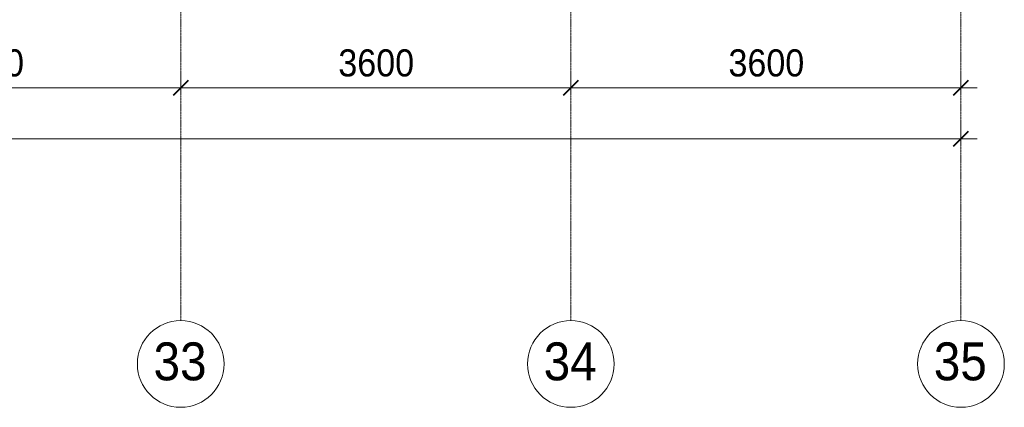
# Model space of a CAD drawing. Header units: millimetres. Extents: x 5617 to 101514, y 7718 to 215953.
# Tile 37 of 61: x 50413 to 59498, y 11226 to 14802. Entities that reach past the tile are written whole.
import ezdxf

# ---------------------------------------------------------------- set-up
doc = ezdxf.new("R2010")
doc.units = ezdxf.units.MM
doc.linetypes.add('Линия сетки', pattern=[25, 20, -2.5, 0, -2.5])
for name, color, linetype, lineweight in [('Оси', 7, 'Continuous', 9), ('Размеры', 7, 'Continuous', 9), ('Размеры-100', 7, 'Continuous', 9)]:
    doc.layers.add(name, color=color, linetype=linetype, lineweight=lineweight)
doc.styles.add('Arial', font='arial.ttf', dxfattribs={"width": 0.9, "height": 250})
doc.styles.add('Arial_1', font='arial.ttf', dxfattribs={"width": 0.9, "height": 350})
doc.dimstyles.new('Основной_2_5_мм', dxfattribs={"dimscale": 304.8, "dimtxt": 255.06485, "dimasz": 0.463911, "dimexe": 0.492126, "dimexo": 0.492126, "dimgap": 0.098425, "dimtad": 1, "dimdec": 0, "dimdsep": 46, "dimtxsty": 'Arial', "dimblk1": 'OBLIQUE', "dimblk2": 'OBLIQUE', "dimsah": 1, "dimcen": 0.09, "dimdle": 0.492126, "dimazin": 2, "dimtfac": 1, "dimtdec": 4, "dimtix": 1, "dimtmove": 0, "dimatfit": 3, "dimfxl": 1, "dimtvp": 1, "dimtolj": 1, "dimtzin": 0, "dimlwd": 20, "dimlwe": 20, "dimarcsym": 2})

# ---------------------------------------------------------------- blocks, each defined once
blk = doc.blocks.new('Ось сетки - Круг_Ø8 мм-6577-МКСС_К4_L20_68_100_')
at = {"layer": 'Оси', "lineweight": 20}
for start, end in [(360, 180), (180, 360)]:
    blk.add_arc((0, 0), 4, start, end, dxfattribs=at)
blk = doc.blocks.new('DIMBLOCK9-МКСС_К4_L20_68_100_')
at = {"layer": 'Размеры-100', "lineweight": 20, "transparency": 16777216}
for p, q in [((48298.2, 14173.9), (48298.2, 14323.9)), ((51898.2, 14173.9), (51898.2, 14323.9)), ((48298.2, 14173.9), (51898.2, 14173.9)), ((48298.2, 14173.9), (48298.2, 14123.9)), ((51898.2, 14173.9), (51898.2, 14123.9))]:
    blk.add_line(p, q, dxfattribs=at)
at = {"layer": 'Размеры-100', "lineweight": 40, "transparency": 16777216}
for p, q in [((48298.2, 14173.9), (48227.5, 14103.2)), ((48298.2, 14173.9), (48368.9, 14244.6)), ((51898.2, 14173.9), (51827.5, 14103.2)), ((51898.2, 14173.9), (51968.9, 14244.6))]:
    blk.add_line(p, q, dxfattribs=at)
at = {"layer": 'Размеры-100', "color": 0, "lineweight": 20, "transparency": 16777216, "insert": (49752.9, 14528.5), "char_height": 250, "width": 828.765, "attachment_point": 1, "line_spacing_factor": 0.941778, "style": 'Arial'}
blk.add_mtext('3600', dxfattribs=at)
blk = doc.blocks.new('_Oblique')
at = {"color": 0, "linetype": 'ByBlock', "lineweight": -2}
blk.add_line((-0.5, -0.5), (0.5, 0.5), dxfattribs=at)
blk = doc.blocks.new('DIMBLOCK10-МКСС_К4_L20_68_100_')
at = {"layer": 'Размеры-100', "lineweight": 20, "transparency": 16777216}
for p, q in [((51898.2, 14173.9), (51898.2, 14323.9)), ((55498.2, 14173.9), (55498.2, 14323.9)), ((51898.2, 14173.9), (55498.2, 14173.9)), ((51898.2, 14173.9), (51898.2, 14123.9)), ((55498.2, 14173.9), (55498.2, 14123.9))]:
    blk.add_line(p, q, dxfattribs=at)
at = {"layer": 'Размеры-100', "lineweight": 40, "transparency": 16777216}
for p, q in [((51898.2, 14173.9), (51827.5, 14103.2)), ((51898.2, 14173.9), (51968.9, 14244.6)), ((55498.2, 14173.9), (55427.5, 14103.2)), ((55498.2, 14173.9), (55568.9, 14244.6))]:
    blk.add_line(p, q, dxfattribs=at)
at = {"layer": 'Размеры-100', "color": 0, "lineweight": 20, "transparency": 16777216, "insert": (53352.9, 14528.5), "char_height": 250, "width": 828.765, "attachment_point": 1, "line_spacing_factor": 0.941778, "style": 'Arial'}
blk.add_mtext('3600', dxfattribs=at)
blk = doc.blocks.new('DIMBLOCK11-МКСС_К4_L20_68_100_')
at = {"layer": 'Размеры-100', "lineweight": 20, "transparency": 16777216}
for p, q in [((55498.2, 14173.9), (55498.2, 14323.9)), ((59098.2, 14173.9), (59098.2, 14323.9)), ((55498.2, 14173.9), (59248.2, 14173.9)), ((55498.2, 14173.9), (55498.2, 14123.9)), ((59098.2, 14173.9), (59098.2, 14123.9))]:
    blk.add_line(p, q, dxfattribs=at)
at = {"layer": 'Размеры-100', "lineweight": 40, "transparency": 16777216}
for p, q in [((55498.2, 14173.9), (55427.5, 14103.2)), ((55498.2, 14173.9), (55568.9, 14244.6)), ((59098.2, 14173.9), (59027.5, 14103.2)), ((59098.2, 14173.9), (59168.9, 14244.6))]:
    blk.add_line(p, q, dxfattribs=at)
at = {"layer": 'Размеры-100', "color": 0, "lineweight": 20, "transparency": 16777216, "insert": (56952.9, 14528.5), "char_height": 250, "width": 828.765, "attachment_point": 1, "line_spacing_factor": 0.941778, "style": 'Arial'}
blk.add_mtext('3600', dxfattribs=at)
blk = doc.blocks.new('DIMBLOCK12-МКСС_К4_L20_68_100_')
at = {"layer": 'Размеры-100', "lineweight": 20, "transparency": 16777216}
for p, q in [((30298.2, 13704.1), (30298.2, 13854.1)), ((59098.2, 13704.1), (59098.2, 13854.1)), ((30148.2, 13704.1), (59248.2, 13704.1)), ((30298.2, 13704.1), (30298.2, 13654.1)), ((59098.2, 13704.1), (59098.2, 13654.1))]:
    blk.add_line(p, q, dxfattribs=at)
at = {"layer": 'Размеры-100', "lineweight": 40, "transparency": 16777216}
for p, q in [((30298.2, 13704.1), (30368.9, 13774.8)), ((59098.2, 13704.1), (59168.9, 13774.8)), ((30298.2, 13704.1), (30227.5, 13633.4)), ((59098.2, 13704.1), (59027.5, 13633.4))]:
    blk.add_line(p, q, dxfattribs=at)
at = {"layer": 'Размеры-100', "color": 0, "lineweight": 20, "transparency": 16777216, "insert": (44266.6, 14058.7), "char_height": 250, "width": 1035.956, "attachment_point": 1, "line_spacing_factor": 0.941778, "style": 'Arial'}
blk.add_mtext('28800', dxfattribs=at)

msp = doc.modelspace()

# ---------------------------------------------------------------- linework, layer by layer
at = {"layer": 'Оси', "linetype": 'Линия сетки'}
for p, q in [((51898.2, 12025.7), (51898.2, 33100)), ((55498.2, 12025.7), (55498.2, 33100)), ((59098.2, 12025.7), (59098.2, 33100))]:
    msp.add_line(p, q, dxfattribs=at)

# ---------------------------------------------------------------- block references
at = {"layer": 'Оси', "lineweight": 20, "xscale": 99.99999999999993, "yscale": 99.99999999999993, "zscale": 99.99999999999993}
for p in [(51898.2, 11625.7), (55498.2, 11625.7), (59098.2, 11625.7)]:
    msp.add_blockref('Ось сетки - Круг_Ø8 мм-6577-МКСС_К4_L20_68_100_', p, dxfattribs=at)

# ---------------------------------------------------------------- texts
at = {"layer": 'Оси', "char_height": 350, "width": 606.076, "attachment_point": 1, "style": 'Arial_1'}
for s, insert in [('33', (51647.6, 11824.7)), ('34', (55247.6, 11824.7)), ('35', (58847.6, 11824.7))]:
    msp.add_mtext(s, dxfattribs=dict(at, insert=insert))

# ---------------------------------------------------------------- dimensions: what is measured, and where the dimension line sits
at = {"layer": 'Размеры', "lineweight": 20}
for base, p1, p2, override, picture, middle in [((51898.2, 14173.9), (48298.2, 14273.9), (51898.2, 14273.9), {"dimpost": '<>', "dimfxl": 3600}, 'DIMBLOCK9-МКСС_К4_L20_68_100_', (50098.2, 14331.6)), ((55498.2, 14173.9), (51898.2, 14273.9), (55498.2, 14273.9), {"dimpost": '<>', "dimfxl": 3600}, 'DIMBLOCK10-МКСС_К4_L20_68_100_', (53698.2, 14331.6)), ((59098.2, 14173.9), (55498.2, 14273.9), (59098.2, 14273.9), {"dimpost": '<>', "dimfxl": 3600}, 'DIMBLOCK11-МКСС_К4_L20_68_100_', (57298.2, 14331.6)), ((59098.2, 13704.1), (30298.2, 13804.1), (59098.2, 13804.1), {"dimpost": '<>', "dimfxl": 28800}, 'DIMBLOCK12-МКСС_К4_L20_68_100_', (44698.2, 13861.8))]:
    dim = msp.add_linear_dim(base=base, p1=p1, p2=p2, dimstyle='Основной_2_5_мм', override=override, dxfattribs=at)
    dim.commit()
    dim.dimension.update_dxf_attribs({"geometry": picture, "text_midpoint": middle})

doc.saveas('drawing.dxf')
